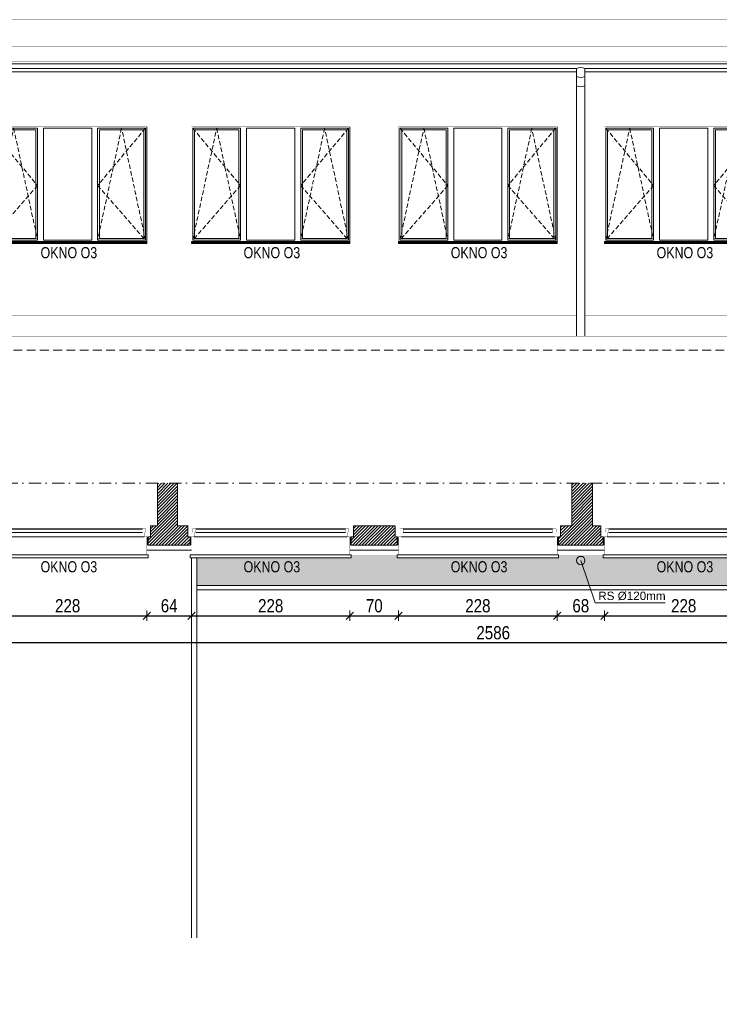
# Model space of a CAD drawing. Header units: millimetres. Extents: x 18880 to 99371, y -5529 to 27899.
# Tile 62 of 161: x 40073 to 41079, y -890 to 526. Entities that reach past the tile are written whole.
import ezdxf

# ---------------------------------------------------------------- set-up
doc = ezdxf.new("R2010")
doc.units = ezdxf.units.MM
doc.set_wipeout_variables(frame=1)
doc.linetypes.add('DASHED', pattern=[19.05, 12.7, -6.35])
doc.linetypes.add('Kropki i Kreski', pattern=[335.138881, 176.388884, -88.194442, 0, -70.555556])
for name, color, linetype, lineweight in [('AA_HATCH', 251, 'Continuous', 0), ('AA_IZOLACJA', 251, 'Continuous', 0), ('AA_OPIS', 2, 'Continuous', 0), ('AA_WIDOK', 254, 'Continuous', 0), ('AP wymiary', 40, 'Continuous', 0), ('K_SCIANY', 90, 'Continuous', 20)]:
    doc.layers.add(name, color=color, linetype=linetype, lineweight=lineweight)
doc.layers.add('Okna ArchiCADa', color=7, linetype='Continuous')
doc.styles.add('1', font='ARIALN.TTF')
doc.styles.add('ARIAL', font='arial.ttf')
doc.linetypes.add('STYROPIAN', pattern='A,0.000141,[1,styropian.shx,S=1,R=0,X=0,Y=0],-14.102004', length=14.102145)
doc.dimstyles.new('1_50', dxfattribs={"dimscale": 10, "dimtxt": 1.9, "dimasz": 0.005, "dimexe": 0, "dimexo": 0, "dimgap": 0.45, "dimtad": 1, "dimdec": 4, "dimrnd": 0.5, "dimdsep": 46, "dimtxsty": '1', "dimblk1": 'DIM01', "dimblk2": 'DIM01', "dimsah": 1, "dimcen": 2, "dimdle": 25, "dimse1": 1, "dimse2": 1, "dimclrd": 1, "dimclrt": 2, "dimadec": 0, "dimazin": 0, "dimtfac": 0.66665, "dimtdec": 4, "dimtix": 1, "dimtmove": 0, "dimatfit": 3, "dimldrblk": 'DIM01', "dimfxl": 0, "dimtolj": 1, "dimtzin": 0, "dimarcsym": 0})

# ---------------------------------------------------------------- blocks, each defined once
blk = doc.blocks.new('O1 rozwierane 12_23')
at = {"layer": 'AA_IZOLACJA', "linetype": 'STYROPIAN', "ltscale": 0.2}
for points in [[(-1135, 120), (-1135, 0)], [(1165, 120), (1165, 0)]]:
    blk.add_lwpolyline(points, dxfattribs=at)
at = {"layer": 'AA_WIDOK', "color": 4}
blk.add_lwpolyline([(-1145, 260), (-1145, 300), (1175, 300), (1175, 260)], dxfattribs=at)
at = {"layer": 'AA_WIDOK', "linetype": 'DASHED', "ltscale": 0.5}
blk.add_lwpolyline([(-1145, 260), (1175, 260)], dxfattribs=at)
at = {"layer": 'AA_WIDOK', "const_width": 3}
for points in [[(-1125, 260), (-1125, 0)], [(1155, 260), (1155, 0)]]:
    blk.add_lwpolyline(points, dxfattribs=at)
at = {"layer": 'AA_WIDOK', "color": 4, "const_width": 3}
for points in [[(-1175, 0), (-1175, -90)], [(1205, -90), (1205, 0)]]:
    blk.add_lwpolyline(points, dxfattribs=at)
at = {"color": 4}
blk.add_wipeout([(1090, -115), (1090, -65), (1115, -65), (1115, 0), (-1085, 0), (-1085, -65), (-1060, -65), (-1060, -115)], dxfattribs=at).dxf.layer = 'AA_WIDOK'
at = {"layer": 'AA_WIDOK', "color": 4, "const_width": 3}
for points in [[(-1085, 0), (-1175, 0)], [(-1085, -65), (-1085, 0)], [(1205, 0), (1115, 0)], [(1115, 0), (1115, -65)], [(-1175, -90), (-1110, -90)], [(-1110, -90), (-1110, -65)], [(-1110, -65), (-1085, -65)], [(-1060, -65), (-1110, -65)], [(-1110, -65), (-1110, -115)], [(-1110, -115), (-1060, -115)], [(-1060, -115), (-1060, -65)], [(-1060, -80), (1090, -80)], [(-1060, -90), (1090, -90)], [(-1060, -100), (1090, -100)], [(1140, -65), (1090, -65)], [(1090, -65), (1090, -115)], [(1090, -115), (1140, -115)], [(1115, -65), (1140, -65)], [(1140, -65), (1140, -90)], [(1140, -115), (1140, -65)], [(1140, -90), (1205, -90)]]:
    blk.add_lwpolyline(points, dxfattribs=at)
at = {"layer": 'AA_WIDOK', "color": 4}
for points in [[(1115, 0), (-1085, 0)], [(-1060, -65), (1090, -65)], [(-1060, -115), (1090, -115)], [(-1060, -115), (1090, -115)]]:
    blk.add_lwpolyline(points, dxfattribs=at)
blk = doc.blocks.new('ZOL okno O2')
at = {"layer": 'AA_OPIS', "linetype": 'DASHED', "ltscale": 0.5}
for points in [[(22271.1, 7293.8), (22339.9, 7211.3), (22271.1, 7132.8), (22305.5, 7293.8), (22339.9, 7132.8)], [(22495.1, 7293.8), (22426.3, 7211.3), (22495.1, 7132.8), (22460.7, 7293.8), (22426.3, 7132.8)]]:
    blk.add_lwpolyline(points, dxfattribs=at)
at = {"layer": 'AA_WIDOK', "color": 255, "const_width": 0.3}
for points in [[(22269.1, 7130.8), (22269.1, 7295.8)], [(22269.1, 7295.8), (22497.1, 7295.8)], [(22497.1, 7295.8), (22497.1, 7130.8)]]:
    blk.add_lwpolyline(points, dxfattribs=at)
at = {"layer": 'AA_WIDOK'}
for points in [[(22497.1, 7295.8), (22497.1, 7130.2)], [(22271.1, 7132.8), (22271.1, 7293.8)], [(22271.1, 7293.8), (22339.9, 7293.8)], [(22273.6, 7135.3), (22273.6, 7291.3)], [(22273.6, 7291.3), (22337.4, 7291.3)], [(22337.4, 7291.3), (22337.4, 7135.3)], [(22339.9, 7293.8), (22339.9, 7132.8)], [(22348.5, 7132.8), (22348.5, 7293.8)], [(22348.5, 7293.8), (22417.7, 7293.8)], [(22417.7, 7293.8), (22417.7, 7132.8)], [(22426.3, 7132.8), (22426.3, 7293.8)], [(22426.3, 7293.8), (22495.1, 7293.8)], [(22428.8, 7135.3), (22428.8, 7291.3)], [(22428.8, 7291.3), (22492.6, 7291.3)], [(22492.6, 7291.3), (22492.6, 7135.3)], [(22495.1, 7293.8), (22495.1, 7132.8)], [(22339.9, 7132.8), (22271.1, 7132.8)], [(22337.4, 7135.3), (22273.6, 7135.3)], [(22417.7, 7132.8), (22348.5, 7132.8)], [(22495.1, 7132.8), (22426.3, 7132.8)], [(22492.6, 7135.3), (22428.8, 7135.3)], [(22497.1, 7130), (22497.1, 7130.2)]]:
    blk.add_lwpolyline(points, dxfattribs=at)
at = {"layer": 'AA_WIDOK', "color": 4}
for points in [[(22497.1, 7130.8), (22269.1, 7130.8)], [(22269.1, 7128.3), (22269.1, 7130.8)], [(22269.1, 7130.2), (22269.1, 7130)], [(22269.1, 7130), (22497.1, 7130)], [(22269.1, 7128.3), (22497.1, 7128.3)], [(22269.1, 7127.8), (22269.1, 7128.3)], [(22269.1, 7127.8), (22497.1, 7127.8)], [(22497.1, 7128.3), (22497.1, 7130.8)], [(22497.1, 7127.8), (22497.1, 7128.3)]]:
    blk.add_lwpolyline(points, dxfattribs=at)
at = {"layer": 'AA_OPIS', "insert": (22384.9, 7122.8), "char_height": 16, "width": 300, "attachment_point": 2, "style": 'ARIAL'}
blk.add_mtext('{\\W0.8;OKNO O3}', dxfattribs=at)
blk = doc.blocks.new('DIM01')
at = {"color": 2}
blk.add_line((-106, -106), (106, 106), dxfattribs=at)
blk.add_line((0, -150), (0, 150))
blk = doc.blocks.new('*D1065')
at = {"layer": 'AP wymiary', "color": 1, "lineweight": -2, "transparency": 16777216}
blk.add_line((40028.2, -331), (40256.1, -331), dxfattribs=at)
at = {"layer": 'Defpoints', "color": 0, "transparency": 16777216}
for p in [(40028.2, -232.9), (40256.2, -237.6), (40256.2, -331)]:
    blk.add_point(p, dxfattribs=at)
at = {"layer": 'AP wymiary', "color": 1, "lineweight": -2, "transparency": 16777216, "xscale": 0.05, "yscale": 0.05, "zscale": 0.05, "rotation": 180}
blk.add_blockref('DIM01', (40028.2, -331), dxfattribs=at)
at = {"layer": 'AP wymiary', "color": 1, "lineweight": -2, "transparency": 16777216, "xscale": 0.05, "yscale": 0.05, "zscale": 0.05}
blk.add_blockref('DIM01', (40256.2, -331), dxfattribs=at)
at = {"layer": 'AP wymiary', "color": 2, "transparency": 16777216, "insert": (40142.2, -316.8), "char_height": 19, "attachment_point": 5, "style": '1'}
blk.add_mtext('\\A1;228', dxfattribs=at)
blk = doc.blocks.new('*D1066')
at = {"layer": 'AP wymiary', "color": 1, "lineweight": -2, "transparency": 16777216}
blk.add_line((40256.2, -331), (40320.1, -331), dxfattribs=at)
at = {"layer": 'Defpoints', "color": 0, "transparency": 16777216}
for p in [(40256.2, -237.6), (40320.2, -233.8), (40320.2, -331)]:
    blk.add_point(p, dxfattribs=at)
at = {"layer": 'AP wymiary', "color": 1, "lineweight": -2, "transparency": 16777216, "xscale": 0.05, "yscale": 0.05, "zscale": 0.05, "rotation": 180}
blk.add_blockref('DIM01', (40256.2, -331), dxfattribs=at)
at = {"layer": 'AP wymiary', "color": 1, "lineweight": -2, "transparency": 16777216, "xscale": 0.05, "yscale": 0.05, "zscale": 0.05}
blk.add_blockref('DIM01', (40320.2, -331), dxfattribs=at)
at = {"layer": 'AP wymiary', "color": 2, "transparency": 16777216, "insert": (40288.2, -316.8), "char_height": 19, "attachment_point": 5, "style": '1'}
blk.add_mtext('\\A1;64', dxfattribs=at)
blk = doc.blocks.new('*D1067')
at = {"layer": 'AP wymiary', "color": 1, "lineweight": -2, "transparency": 16777216}
blk.add_line((40320.2, -331), (40548.1, -331), dxfattribs=at)
at = {"layer": 'Defpoints', "color": 0, "transparency": 16777216}
for p in [(40320.2, -233.8), (40548.2, -233.5), (40548.2, -331)]:
    blk.add_point(p, dxfattribs=at)
at = {"layer": 'AP wymiary', "color": 1, "lineweight": -2, "transparency": 16777216, "xscale": 0.05, "yscale": 0.05, "zscale": 0.05, "rotation": 180}
blk.add_blockref('DIM01', (40320.2, -331), dxfattribs=at)
at = {"layer": 'AP wymiary', "color": 1, "lineweight": -2, "transparency": 16777216, "xscale": 0.05, "yscale": 0.05, "zscale": 0.05}
blk.add_blockref('DIM01', (40548.2, -331), dxfattribs=at)
at = {"layer": 'AP wymiary', "color": 2, "transparency": 16777216, "insert": (40434.2, -316.8), "char_height": 19, "attachment_point": 5, "style": '1'}
blk.add_mtext('\\A1;228', dxfattribs=at)
blk = doc.blocks.new('*D1068')
at = {"layer": 'AP wymiary', "color": 1, "lineweight": -2, "transparency": 16777216}
blk.add_line((40548.2, -331), (40618.1, -331), dxfattribs=at)
at = {"layer": 'Defpoints', "color": 0, "transparency": 16777216}
for p in [(40548.2, -233.5), (40618.2, -233), (40618.2, -331)]:
    blk.add_point(p, dxfattribs=at)
at = {"layer": 'AP wymiary', "color": 1, "lineweight": -2, "transparency": 16777216, "xscale": 0.05, "yscale": 0.05, "zscale": 0.05, "rotation": 180}
blk.add_blockref('DIM01', (40548.2, -331), dxfattribs=at)
at = {"layer": 'AP wymiary', "color": 1, "lineweight": -2, "transparency": 16777216, "xscale": 0.05, "yscale": 0.05, "zscale": 0.05}
blk.add_blockref('DIM01', (40618.2, -331), dxfattribs=at)
at = {"layer": 'AP wymiary', "color": 2, "transparency": 16777216, "insert": (40583.2, -316.8), "char_height": 19, "attachment_point": 5, "style": '1'}
blk.add_mtext('\\A1;70', dxfattribs=at)
blk = doc.blocks.new('*D1069')
at = {"layer": 'AP wymiary', "color": 1, "lineweight": -2, "transparency": 16777216}
blk.add_line((40618.2, -331), (40846.1, -331), dxfattribs=at)
at = {"layer": 'Defpoints', "color": 0, "transparency": 16777216}
for p in [(40618.2, -233), (40846.2, -236.6), (40846.2, -331)]:
    blk.add_point(p, dxfattribs=at)
at = {"layer": 'AP wymiary', "color": 1, "lineweight": -2, "transparency": 16777216, "xscale": 0.05, "yscale": 0.05, "zscale": 0.05, "rotation": 180}
blk.add_blockref('DIM01', (40618.2, -331), dxfattribs=at)
at = {"layer": 'AP wymiary', "color": 1, "lineweight": -2, "transparency": 16777216, "xscale": 0.05, "yscale": 0.05, "zscale": 0.05}
blk.add_blockref('DIM01', (40846.2, -331), dxfattribs=at)
at = {"layer": 'AP wymiary', "color": 2, "transparency": 16777216, "insert": (40732.2, -316.8), "char_height": 19, "attachment_point": 5, "style": '1'}
blk.add_mtext('\\A1;228', dxfattribs=at)
blk = doc.blocks.new('*D1070')
at = {"layer": 'AP wymiary', "color": 1, "lineweight": -2, "transparency": 16777216}
blk.add_line((40846.2, -331), (40914.1, -331), dxfattribs=at)
at = {"layer": 'Defpoints', "color": 0, "transparency": 16777216}
for p in [(40846.2, -236.6), (40914.2, -236.6), (40914.2, -331)]:
    blk.add_point(p, dxfattribs=at)
at = {"layer": 'AP wymiary', "color": 1, "lineweight": -2, "transparency": 16777216, "xscale": 0.05, "yscale": 0.05, "zscale": 0.05, "rotation": 180}
blk.add_blockref('DIM01', (40846.2, -331), dxfattribs=at)
at = {"layer": 'AP wymiary', "color": 1, "lineweight": -2, "transparency": 16777216, "xscale": 0.05, "yscale": 0.05, "zscale": 0.05}
blk.add_blockref('DIM01', (40914.2, -331), dxfattribs=at)
at = {"layer": 'AP wymiary', "color": 2, "transparency": 16777216, "insert": (40880.2, -316.8), "char_height": 19, "attachment_point": 5, "style": '1'}
blk.add_mtext('\\A1;68', dxfattribs=at)
blk = doc.blocks.new('*D1071')
at = {"layer": 'AP wymiary', "color": 1, "lineweight": -2, "transparency": 16777216}
blk.add_line((40914.2, -331), (41142.1, -331), dxfattribs=at)
at = {"layer": 'Defpoints', "color": 0, "transparency": 16777216}
for p in [(40914.2, -236.6), (41142.2, -236.6), (41142.2, -331)]:
    blk.add_point(p, dxfattribs=at)
at = {"layer": 'AP wymiary', "color": 1, "lineweight": -2, "transparency": 16777216, "xscale": 0.05, "yscale": 0.05, "zscale": 0.05, "rotation": 180}
blk.add_blockref('DIM01', (40914.2, -331), dxfattribs=at)
at = {"layer": 'AP wymiary', "color": 1, "lineweight": -2, "transparency": 16777216, "xscale": 0.05, "yscale": 0.05, "zscale": 0.05}
blk.add_blockref('DIM01', (41142.2, -331), dxfattribs=at)
at = {"layer": 'AP wymiary', "color": 2, "transparency": 16777216, "insert": (41028.2, -316.8), "char_height": 19, "attachment_point": 5, "style": '1'}
blk.add_mtext('\\A1;228', dxfattribs=at)
blk = doc.blocks.new('*D1079')
at = {"layer": 'AP wymiary', "color": 1, "lineweight": -2, "transparency": 16777216}
blk.add_line((42047.1, -369.8), (39461.2, -369.8), dxfattribs=at)
at = {"layer": 'Defpoints', "color": 0, "transparency": 16777216}
for p in [(39461.2, -279.2), (42047.2, -296.2), (39461.2, -369.8)]:
    blk.add_point(p, dxfattribs=at)
at = {"layer": 'AP wymiary', "color": 1, "lineweight": -2, "transparency": 16777216, "xscale": 0.05, "yscale": 0.05, "zscale": 0.05, "rotation": 180}
blk.add_blockref('DIM01', (39461.2, -369.8), dxfattribs=at)
at = {"layer": 'AP wymiary', "color": 1, "lineweight": -2, "transparency": 16777216, "xscale": 0.05, "yscale": 0.05, "zscale": 0.05}
blk.add_blockref('DIM01', (42047.2, -369.8), dxfattribs=at)
at = {"layer": 'AP wymiary', "color": 2, "transparency": 16777216, "insert": (40754.2, -355.6), "char_height": 19, "attachment_point": 5, "style": '1'}
blk.add_mtext('\\A1;2586', dxfattribs=at)

msp = doc.modelspace()

# ---------------------------------------------------------------- hatches: boundary and pattern name
at = {"layer": 'AA_HATCH'}
h = msp.add_hatch(dxfattribs=at)
h.set_pattern_fill('ANSI31', color=256)
h.set_pattern_definition([(45, (0, -536.3537), (-2.24506403, 2.24506403), [])])
h.paths.add_polyline_path([(39447.17176, -766.59523), (39435.17176, -766.59523), (39435.17176, -769.59523), (39426.17176, -769.59523), (39419.17176, -769.59523), (39419.17176, -794.59523), (39447.17176, -794.59523)])
h.paths.add_polyline_path([(39447.17176, -486.59523), (39435.17176, -486.59523), (39428.17176, -486.59523), (39419.17176, -486.59523), (39419.17176, -531.59523), (39426.17176, -531.59523), (39435.17176, -531.59523), (39435.17176, -534.59523), (39447.17176, -534.59523)])
h.paths.add_polyline_path([(39511.17176, -217.59523), (39511.17176, -208.59523), (39511.17176, -201.59523), (39447.17176, -201.59523), (39447.17176, -140.39112), (39419.17176, -140.39112), (39419.17176, -201.59523), (39419.17176, -286.59523), (39428.17176, -286.59523), (39435.17176, -286.59523), (39447.17176, -286.59523), (39447.17176, -229.59523), (39511.17176, -229.59523)])
h.paths.add_polyline_path([(39716.17176, -217.59523), (39713.17176, -217.59523), (39713.17176, -208.59523), (39713.17176, -201.59523), (39689.17176, -201.59523), (39689.17176, -140.39112), (39673.17176, -140.39112), (39673.17176, -201.59523), (39609.17176, -201.59523), (39609.17176, -208.59523), (39609.17176, -217.59523), (39609.17176, -229.59523), (39716.17176, -229.59523)])
h.paths.add_polyline_path([(40026.17176, -217.59523), (40023.17176, -217.59523), (40023.17176, -208.59523), (40023.17176, -201.59523), (39986.17176, -201.59523), (39986.17176, -140.39112), (39970.17176, -140.39112), (39970.17176, -201.59523), (39951.17176, -201.59523), (39951.17176, -208.59523), (39951.17176, -217.59523), (39948.17176, -217.59523), (39948.17176, -229.59523), (40026.17176, -229.59523)])
h.paths.add_polyline_path([(40318.15277, -217.59523), (40315.15277, -217.59523), (40315.15277, -208.59523), (40315.15277, -201.59523), (40300.17176, -201.59523), (40300.17176, -140.39112), (40271.17176, -140.39112), (40271.17176, -201.59523), (40261.17176, -201.59523), (40261.17176, -208.59523), (40261.17176, -217.59523), (40258.17176, -217.59523), (40258.17176, -229.59523), (40318.15277, -229.59523)])
h.paths.add_polyline_path([(40613.15277, -208.59523), (40613.15277, -201.59523), (40553.15277, -201.59523), (40553.15277, -208.59523), (40553.15277, -217.59523), (40550.15277, -217.59523), (40550.15277, -229.59523), (40616.15277, -229.59523), (40616.15277, -217.59523), (40613.15277, -217.59523)])
h.paths.add_polyline_path([(40912.17176, -217.59523), (40909.17176, -217.59523), (40909.17176, -208.59523), (40909.17176, -201.59523), (40897.17176, -201.59523), (40897.17176, -140.39112), (40867.17176, -140.39112), (40867.17176, -201.59523), (40851.15277, -201.59523), (40851.15277, -208.59523), (40851.15277, -217.59523), (40848.15277, -217.59523), (40848.15277, -229.59523), (40912.17176, -229.59523)])
h.paths.add_polyline_path([(41212.17176, -208.59523), (41212.17176, -201.59523), (41193.17176, -201.59523), (41193.17176, -140.39112), (41177.17176, -140.39112), (41177.17176, -201.59523), (41147.17176, -201.59523), (41147.17176, -208.59523), (41147.17176, -217.59523), (41144.17176, -217.59523), (41144.17176, -229.59523), (41215.17176, -229.59523), (41215.17176, -217.59523), (41212.17176, -217.59523)])
h.paths.add_polyline_path([(41524.17176, -217.59523), (41521.17176, -217.59523), (41521.17176, -208.59523), (41521.17176, -201.59523), (41503.17176, -201.59523), (41503.17176, -140.39112), (41475.17176, -140.39112), (41475.17176, -201.59523), (41453.47107, -201.59523), (41450.17176, -201.59523), (41450.17176, -208.59523), (41450.17176, -217.59523), (41447.17176, -217.59523), (41447.17176, -229.59523), (41453.47107, -229.59523), (41524.17176, -229.59523)])
h.paths.add_polyline_path([(41814.17176, -208.59523), (41814.17176, -201.59523), (41785.17176, -201.59523), (41785.17176, -140.39112), (41769.17176, -140.39112), (41769.17176, -201.59523), (41759.17176, -201.59523), (41759.17176, -208.59523), (41759.17176, -217.59523), (41756.17176, -217.59523), (41756.17176, -229.59523), (41817.17176, -229.59523), (41817.17176, -217.59523), (41814.17176, -217.59523)])
h.paths.add_polyline_path([(42109.17176, -227.59523), (42109.17176, -213.59523), (42123.17176, -213.59523), (42123.17176, -227.59523), (42123.17176, -271.59523), (42161.17176, -271.59523), (42161.17176, -227.59523), (42161.17176, -213.59523), (42175.17176, -213.59523), (42175.17176, -227.59523), (42175.17176, -271.59523), (42188.22427, -271.59523), (42188.22427, -201.59523), (42149.17176, -201.59523), (42149.17176, -213.59523), (42149.17176, -227.59523), (42135.17176, -227.59523), (42135.17176, -213.59523), (42135.17176, -201.59523), (42101.17176, -201.59523), (42101.17176, -140.39112), (42070.17176, -140.39112), (42070.17176, -201.59523), (42061.17176, -201.59523), (42052.17176, -201.59523), (42052.17176, -208.59523), (42052.17176, -217.59523), (42049.17176, -217.59523), (42049.17176, -229.59523), (42061.17176, -229.59523), (42061.17176, -307.59523), (42073.17176, -307.59523), (42073.17176, -304.59523), (42082.17176, -304.59523), (42109.17176, -304.59523), (42109.17176, -271.59523)])

# ---------------------------------------------------------------- linework, layer by layer
for points in [[(40328.15277, -287.59523), (42003.17176, -287.59523), (42003.17176, -344.62158)], [(40328.15277, -293.59523), (41997.17176, -293.59523), (41997.17176, -344.62158)]]:
    msp.add_lwpolyline(points, dxfattribs=at)
at = {"layer": 'AA_IZOLACJA', "linetype": 'STYROPIAN', "ltscale": 1.4}
for points in [[(40320.15277, -236.59523), (40256.17176, -236.59523)], [(40618.15277, -236.59523), (40548.15277, -236.59523)], [(40914.17176, -236.59523), (40846.15277, -236.59523)]]:
    msp.add_lwpolyline(points, dxfattribs=at)
at = {"layer": 'AA_WIDOK'}
for points, const_width in [([(42047.17176, 526.19205), (39639.67176, 526.19205)], 0.5), ([(39461.17176, 487.43878), (42047.17176, 487.43878)], 0.5), ([(39461.17176, 466.1921), (42042.1696, 466.1921)], 0.5), ([(39764.67176, 101.1672), (40874.16226, 101.1672)], 0.5), ([(40886.16226, 101.1672), (42035.61914, 101.1672)], 0.5), ([(40320.15277, -243.59523), (40256.17176, -243.59523)], 0.3), ([(40618.15277, -243.59523), (40548.15277, -243.59523)], 0.3), ([(40914.17176, -243.59523), (40846.15277, -243.59523)], 0.3)]:
    msp.add_lwpolyline(points, dxfattribs=dict(at, const_width=const_width))
at = {"layer": 'AA_WIDOK', "color": 4}
for points in [[(39461.17176, 463.14418), (42033.30232, 463.14418)], [(39461.17176, 456.14418), (40874.16226, 456.14418)], [(40874.16226, 456.14418), (40874.16226, 71.1672)], [(40886.16226, 456.14418), (42030.17176, 456.14418)], [(40886.16226, 456.14418), (40886.16226, 445.85267)], [(40886.16226, 456.14418), (40886.16226, 71.1672)]]:
    msp.add_lwpolyline(points, dxfattribs=at)
for points in [[(40886.16226, 456.14418, 0.2262302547), (40874.16226, 456.14418, -1)], [(40886.16226, 444.80998, -0.2262302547), (40874.16226, 444.80998, 1)], [(40886.16226, 431.15384, -0.2262302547), (40874.16226, 431.15384, 1)]]:
    msp.add_lwpolyline(points, format="xyb", dxfattribs=at)
at = {"layer": 'AA_WIDOK'}
for points in [[(39461.17176, 451.23987), (40874.16226, 451.23987)], [(40886.16226, 451.23987), (42030.17176, 451.23987)]]:
    msp.add_lwpolyline(points, dxfattribs=at)
at = {"layer": 'AA_WIDOK', "color": 3}
msp.add_lwpolyline([(39461.17176, 111.1672, 0.5, 0.5, 0), (39719.67176, 111.1672, 0.5, 0.5, 0), (39719.67176, 101.1672, 0.5, 0.5, 0), (39764.67176, 101.1672, 0.5, 0.5, 0), (39764.67176, 91.1672, 0.5, 0.5, 0), (39809.67176, 91.1672, 0.5, 0.5, 0), (39809.67176, 81.1672, 0.5, 0.5, 0), (39854.67176, 81.1672, 0.5, 0.5, 0), (39854.67176, 71.1672, 0.5, 0.5, 0), (44251.53526, 71.1672, 0, 0, 0)], format="xyseb", dxfattribs=at)
at = {"layer": 'AA_WIDOK', "color": 8, "linetype": 'DASHED'}
msp.add_lwpolyline([(39854.67176, 71.1672), (39854.67176, 51.1672), (42680.17176, 51.1672), (42680.17176, 71.1672)], dxfattribs=at)
at = {"layer": 'AA_WIDOK', "color": 4}
msp.add_circle((40880.16226, -251.59523), 6, dxfattribs=at)
at = {"layer": 'K_SCIANY'}
for points in [[(40271.17176, -140.39112), (40271.17176, -201.59523), (40261.17176, -201.59523), (40261.17176, -208.59523), (40261.17176, -217.59523), (40258.17176, -217.59523), (40258.17176, -229.59523), (40318.15277, -229.59523), (40318.15277, -217.59523), (40315.15277, -217.59523), (40315.15277, -208.59523), (40315.15277, -201.59523), (40300.17176, -201.59523), (40300.17176, -140.39112)], [(40867.17176, -140.39112), (40867.17176, -201.59523), (40851.15277, -201.59523), (40851.15277, -208.59523), (40851.15277, -217.59523), (40848.15277, -217.59523), (40848.15277, -229.59523), (40912.17176, -229.59523), (40912.17176, -217.59523), (40909.17176, -217.59523), (40909.17176, -208.59523), (40909.17176, -201.59523), (40897.17176, -201.59523), (40897.17176, -140.39112)]]:
    msp.add_lwpolyline(points, dxfattribs=at)
msp.add_lwpolyline([(40553.15277, -201.59523), (40553.15277, -208.59523), (40553.15277, -217.59523), (40550.15277, -217.59523), (40550.15277, -229.59523), (40616.15277, -229.59523), (40616.15277, -217.59523), (40613.15277, -217.59523), (40613.15277, -208.59523), (40613.15277, -201.59523)], close=True, dxfattribs=at)

# ---------------------------------------------------------------- block references
for p in [(17759.04042, -6923.48057), (18051.02144, -6923.48057), (18349.02144, -6923.48057), (18645.04042, -6923.48057)]:
    msp.add_blockref('ZOL okno O2', p)

# ---------------------------------------------------------------- texts
at = {"layer": 'AA_OPIS', "insert": (40905.31463, -296.44337), "char_height": 12, "width": 1647.7118816, "attachment_point": 1, "style": 'ARIAL'}
msp.add_mtext('RS %%C120mm', dxfattribs=at)

# ---------------------------------------------------------------- dimensions: what is measured, and where the dimension line sits
at = {"layer": 'AP wymiary'}
dim = msp.add_linear_dim(base=(39461.17176, -369.82312), p1=(42047.17176, -296.22741), p2=(39461.17176, -279.16246), dimstyle='1_50', dxfattribs=at)
dim.commit()
dim.dimension.update_dxf_attribs({"geometry": '*D1079', "text_midpoint": (40754.17176, -355.62224)})

# ---------------------------------------------------------------- next in the draw order: block references
at = {"layer": 'Okna ArchiCADa', "linetype": 'Continuous', "xscale": -0.1, "yscale": 0.1, "zscale": 0.1, "rotation": 180}
for p in [(40140.67176, -217.59523), (40432.65277, -217.59523), (40730.65277, -217.59523), (41026.67176, -217.59523)]:
    msp.add_blockref('O1 rozwierane 12_23', p, dxfattribs=at)

# ---------------------------------------------------------------- next in the draw order: hatches: boundary and pattern name
at = {"layer": 'AA_HATCH'}
h = msp.add_hatch(dxfattribs=at)
h.set_pattern_fill('AR-CONC', color=256, scale=0.1)
h.set_pattern_definition([(50, (0, -536.354), (18.218467, -1.5939086), [1.905, -20.955]), (355, (0, -536.354), (-3.524342, 19.1056845), [1.524, -16.7640584]), (100.451445, (1.518, -536.486), (14.694125, 17.511775), [1.619001, -17.8090245]), (46.1842, (0, -531.274), (27.107904, -4.204233), [2.8575, -31.4325]), (96.63556, (2.26, -531.624), (23.740413, 24.742612), [2.428502, -26.71356]), (351.18415, (0, -531.274), (23.740413, 24.742612), [2.285997, -25.145973]), (21, (2.54, -532.544), (15.161439, -10.22652), [1.905, -20.955]), (326, (2.54, -532.544), (6.180203, 18.418797), [1.524, -16.764]), (71.451445, (3.803, -533.396), (21.341642, 8.192277), [1.619001, -17.808994]), (37.5, (0, -536.3537), (0.3088603, 8.4555039), [0, -16.5608, 0, -17.018, 0, -16.8275]), (7.5, (0, -536.354), (6.6819663, 10.0180575), [0, -9.7028, 0, -16.1798, 0, -6.4135]), (327.5, (-5.664, -536.354), (13.5590595, -0.5728744), [0, -6.35, 0, -19.812, 0, -26.289]), (317.5, (-8.204, -536.354), (14.812918, 2.542649), [0, -8.255, 0, -13.1572, 0, -18.669])])
h.paths.add_polyline_path([(42047.17176, -247.59523), (41817.17176, -247.59523), (41817.17176, -243.59523), (41756.17176, -243.59523), (41756.17176, -247.59523), (41524.17176, -247.59523), (41524.17176, -243.59523), (41447.17176, -243.59523), (41447.17176, -247.59523), (41215.17176, -247.59523), (41215.17176, -243.59523), (41144.17176, -243.59523), (41144.17176, -247.59523), (40912.17176, -247.59523), (40912.17176, -243.59523), (40848.15277, -243.59523), (40848.15277, -247.59523), (40616.15277, -247.59523), (40616.15277, -243.59523), (40550.15277, -243.59523), (40550.15277, -247.59523), (40328.15277, -247.59523), (40328.15277, -287.59523), (42003.17176, -287.59523), (42003.17176, -344.62158), (42043.17176, -344.62158), (42043.17176, -307.59523), (42047.17176, -307.59523)])
h.paths.add_polyline_path([(40391.15163, -277.6157), (40480.63158, -277.6157), (40480.63158, -244.64435), (40391.15163, -244.64435)], flags=24)
h.paths.add_polyline_path([(40689.15163, -277.6157), (40778.63158, -277.6157), (40778.63158, -244.64435), (40689.15163, -244.64435)], flags=24)
h.paths.add_polyline_path([(40985.17062, -277.6157), (41074.65056, -277.6157), (41074.65056, -244.64435), (40985.17062, -244.64435)], flags=24)
h.paths.add_polyline_path([(41288.17062, -277.6157), (41377.65056, -277.6157), (41377.65056, -244.64435), (41288.17062, -244.64435)], flags=24)
h.paths.add_polyline_path([(41597.17062, -277.6157), (41686.65056, -277.6157), (41686.65056, -244.64435), (41597.17062, -244.64435)], flags=24)
h.paths.add_polyline_path([(41890.17062, -277.6157), (41979.65056, -277.6157), (41979.65056, -244.64435), (41890.17062, -244.64435)], flags=24)

# ---------------------------------------------------------------- next in the draw order: linework, layer by layer
for points in [[(40320.15277, -247.59523), (40320.15277, -794.59523)], [(40328.15277, -247.59523), (40328.15277, -794.59523)]]:
    msp.add_lwpolyline(points, dxfattribs=at)
at = {"layer": 'AA_OPIS', "linetype": 'Kropki i Kreski', "ltscale": 0.1}
msp.add_lwpolyline([(41957.87133, -344.62158), (42188.22427, -344.62158), (42188.22427, -140.39112), (39343.16056, -140.39112), (39343.16056, -890.06011), (39783.31483, -890.06011)], dxfattribs=at)
at = {"layer": 'AA_OPIS', "linetype": 'Continuous'}
msp.add_lwpolyline([(40880.16226, -251.59523), (40900.64773, -312.31385), (41001.64898, -312.31385)], dxfattribs=at)

# ---------------------------------------------------------------- next in the draw order: texts
at = {"layer": 'AA_OPIS', "char_height": 16, "width": 300, "attachment_point": 2, "style": 'ARIAL'}
for insert in [(40143.93679, -252.59523), (40435.9178, -252.59523), (40733.9178, -252.59523), (41029.93679, -252.59523)]:
    msp.add_mtext('{\\W0.8;OKNO O3}', dxfattribs=dict(at, insert=insert))

# ---------------------------------------------------------------- next in the draw order: dimensions: what is measured, and where the dimension line sits
at = {"layer": 'AP wymiary'}
for base, p1, p2, picture, middle in [((40256.17176, -330.99987), (40028.17176, -232.87051), (40256.17176, -237.59064), '*D1065', (40142.17176, -316.79898)), ((40320.15277, -330.99987), (40256.17176, -237.59064), (40320.15277, -233.79552), '*D1066', (40288.16226, -316.79898)), ((40548.15277, -330.99987), (40320.15277, -233.79552), (40548.15277, -233.5052), '*D1067', (40434.15277, -316.79898)), ((40618.15277, -330.99987), (40548.15277, -233.5052), (40618.15277, -232.97749), '*D1068', (40583.15277, -316.79898)), ((40846.15277, -330.99987), (40618.15277, -232.97749), (40846.15277, -236.59523), '*D1069', (40732.15277, -316.79898)), ((40914.17176, -330.99987), (40846.15277, -236.59523), (40914.17176, -236.59523), '*D1070', (40880.16226, -316.79898)), ((41142.17176, -330.99987), (40914.17176, -236.59523), (41142.17176, -236.59523), '*D1071', (41028.17176, -316.79898))]:
    dim = msp.add_linear_dim(base=base, p1=p1, p2=p2, dimstyle='1_50', override={"dimtmove": 1}, dxfattribs=at)
    dim.commit()
    dim.dimension.update_dxf_attribs({"geometry": picture, "text_midpoint": middle})

doc.saveas('drawing.dxf')
